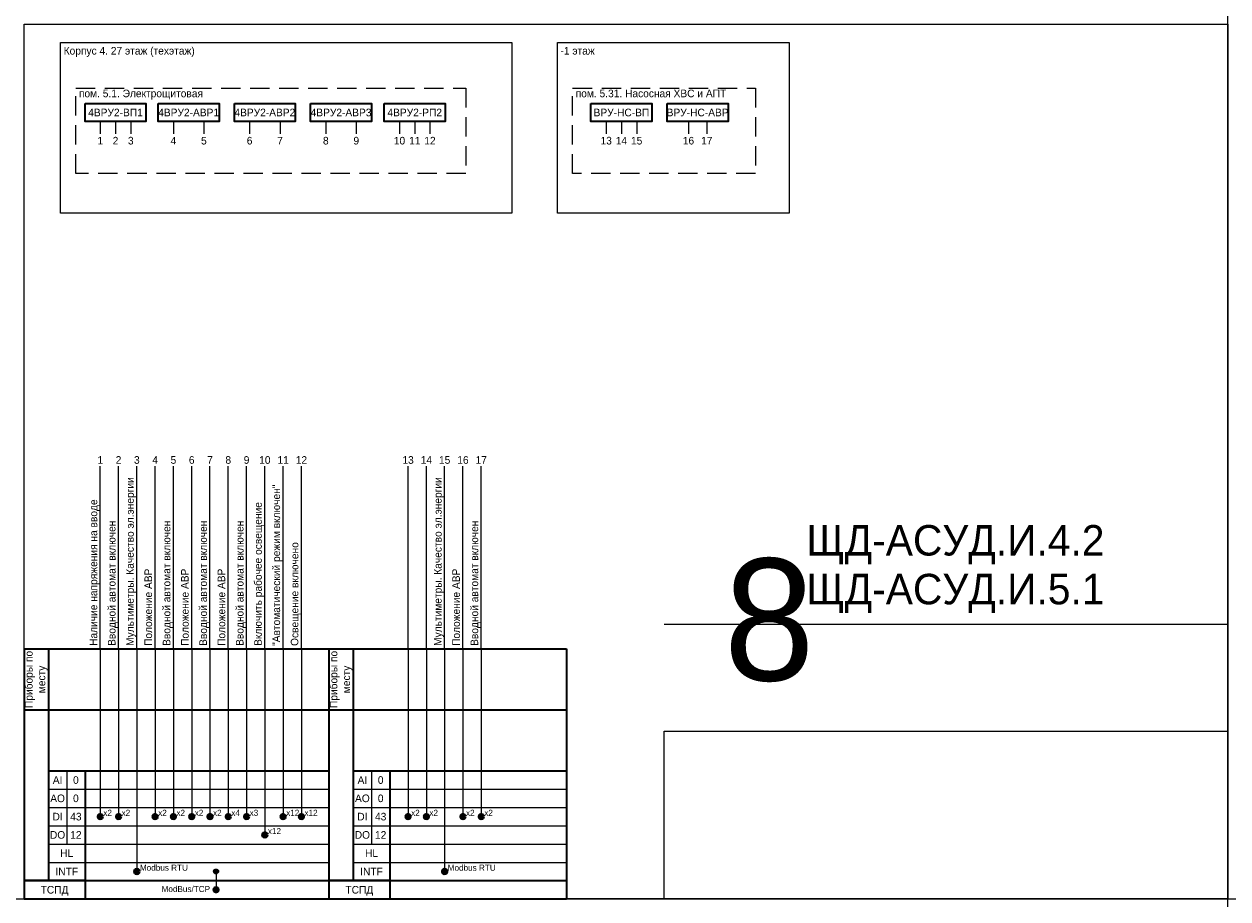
# Model space of a CAD drawing. Header units: millimetres. Extents: x -1173 to 6733, y -4591 to 345.
# Tile 1 of 93: x -1173 to -778, y -4227 to -3940. Entities that reach past the tile are written whole.
import ezdxf
from ezdxf.enums import TextEntityAlignment as Align

# ---------------------------------------------------------------- set-up
doc = ezdxf.new("R2010")
doc.units = ezdxf.units.MM
doc.linetypes.add('DASHED2', pattern=[9.525, 6.35, -3.175])
doc.layers.get('0').update_dxf_attribs({"lineweight": 15})
for name, color, linetype, lineweight in [('AK_Drawing', 7, 'Continuous', 35), ('AK_Drawing_Thin', 7, 'Continuous', 15), ('AK_Equipment', 7, 'Continuous', 35), ('AK_Impulse', 7, 'Continuous', 9), ('AK_Table', 7, 'Continuous', 35)]:
    doc.layers.add(name, color=color, linetype=linetype, lineweight=lineweight)
doc.layers.add('UNPLOTTED', color=2, linetype='Continuous', lineweight=15, plot=False)
doc.styles.add('PT Sans Narrow', font='PTN57F.ttf')
doc.styles.get("Standard").update_dxf_attribs({"font": 'arial.ttf'})

# ---------------------------------------------------------------- blocks, each defined once
blk = doc.blocks.new('*U1')
at = {"layer": 'UNPLOTTED'}
blk.add_line((0, 90), (-185, 90), dxfattribs=at)
for points in [[(0, 0), (-395, 0), (-395, 287), (0, 287)], [(-185, 55), (0, 55), (0, 0), (-185, 0)]]:
    blk.add_lwpolyline(points, close=True, dxfattribs=at)
blk = doc.blocks.new('*U279')
at = {"layer": 'AK_Drawing_Thin', "color": 0}
blk.add_lwpolyline([(0, 0), (148, 0), (148, -56), (0, -56)], close=True, dxfattribs=at)
at = {"style": 'PT Sans Narrow'}
for tag, p in [('LEVEL', (1, -4)), ('DESC', (1, -55))]:
    blk.add_attdef(tag, p, '', height=2.5, dxfattribs=at)
blk = doc.blocks.new('*U246')
at = {"color": 0}
blk.add_lwpolyline([(0, 0), (20, 0), (20, -6), (0, -6)], close=True, dxfattribs=at)
at = {"style": 'PT Sans Narrow'}
for tag, p in [('LEVEL', (1, -4)), ('DESC', (1, -31))]:
    blk.add_attdef(tag, p, '', height=2.5, dxfattribs=at)
blk = doc.blocks.new('*U245')
at = {"layer": 'AK_Impulse'}
blk.add_line((0, 0), (0, -4), dxfattribs=at)
at = {"layer": 'AK_Impulse', "ltscale": 500, "style": 'PT Sans Narrow'}
blk.add_attdef('Y', text='', height=2.5, dxfattribs=at).set_placement((0, -5), align=Align.TOP_CENTER)
blk = doc.blocks.new('*U278')
at = {"linetype": 'DASHED2'}
blk.add_lwpolyline([(0, 0), (128, 0), (128, -28), (0, -28)], close=True, dxfattribs=at)
at = {"style": 'PT Sans Narrow'}
blk.add_attdef('SPACE_NAME', (1, -3), '', height=2.5, dxfattribs=at)
blk = doc.blocks.new('*U247')
at = {"layer": 'AK_Impulse'}
for q in [(0, 60), (0, -55)]:
    blk.add_line((0, 0), q, dxfattribs=at)
at = {"style": 'PT Sans Narrow'}
for tag, p in [('DESC1', (-1, 1)), ('DESC2', (3, 1))]:
    blk.add_attdef(tag, p, '', height=2.5, rotation=90, dxfattribs=at)
at = {"layer": 'AK_Impulse', "style": 'PT Sans Narrow'}
blk.add_attdef('Y', text='', height=2.5, dxfattribs=at).set_placement((0, 60), align=Align.BOTTOM_CENTER)
blk = doc.blocks.new('*U280')
at = {"lineweight": -2}
for p, q in [((0, 82), (100, 82)), ((0, 82), (0, 62)), ((8, 82), (8, 62)), ((100, 82), (100, 62)), ((0, 62), (0, 0)), ((0, 62), (100, 62)), ((8, 62), (8, 6)), ((100, 62), (100, 0)), ((8, 42), (100, 42)), ((20, 42), (20, 0)), ((0, 6), (100, 6)), ((20, 6), (0, 6)), ((0, 0), (100, 0))]:
    blk.add_line(p, q, dxfattribs=at)
at = {"lineweight": 9}
for p, q in [((14, 42), (14, 18)), ((8, 36), (100, 36)), ((8, 30), (100, 30)), ((8, 24), (100, 24)), ((8, 18), (100, 18)), ((8, 12), (100, 12))]:
    blk.add_line(p, q, dxfattribs=at)
at = {"style": 'PT Sans Narrow'}
for s, p in [('AI', (11, 39)), ('AO', (11, 33)), ('DI', (11, 27)), ('DO', (11, 21)), ('HL', (14, 15)), ('INTF', (14, 9)), ('ТСПД', (10, 3))]:
    blk.add_text(s, height=2.5, dxfattribs=at).set_placement(p, align=Align.MIDDLE_CENTER)
at = {"insert": (4, 72), "char_height": 2.5, "width": 19.6, "attachment_point": 5, "rotation": 90, "style": 'PT Sans Narrow'}
blk.add_mtext('Приборы по месту', dxfattribs=at)
at = {"lineweight": 30, "flags": 1}
blk.add_attdef('PANEL_NAME', text='', height=2.5, rotation=90, dxfattribs=at).set_placement((4, 36), align=Align.MIDDLE_CENTER)
at = {"style": 'PT Sans Narrow'}
for tag, p in [('AI_SIGNAL', (17, 39)), ('AO_SIGNAL', (17, 33)), ('DI_SIGNAL', (17, 27)), ('DO_SIGNAL', (17, 21))]:
    blk.add_attdef(tag, text='', height=2.5, dxfattribs=at).set_placement(p, align=Align.MIDDLE_CENTER)
blk = doc.blocks.new('WDDOT')
for radius in [0.7, 0.5, 0.3, 0.1]:
    blk.add_circle((0, 0), radius)
blk = doc.blocks.new('*U251')
at = {"color": 0, "lineweight": 50}
for radius in [0.72, 0.449, 0.223]:
    blk.add_circle((0, -15), radius, dxfattribs=at)
at = {"style": 'PT Sans Narrow', "flags": 12}
blk.add_attdef('DESC', (1, -14.75), '', height=2, dxfattribs=at)
at = {"layer": 'UNPLOTTED', "style": 'PT Sans Narrow', "flags": 13}
blk.add_attdef('SIGNAL_TYPE', text='', height=1, dxfattribs=at).set_placement((-1, -17), align=Align.RIGHT)
blk = doc.blocks.new('*U241')
at = {"color": 0, "lineweight": 50}
for radius in [0.72, 0.449, 0.223]:
    blk.add_circle((0, -33), radius, dxfattribs=at)
at = {"style": 'PT Sans Narrow', "flags": 12}
blk.add_attdef('DESC', (1, -32.75), '', height=2, dxfattribs=at)
at = {"layer": 'UNPLOTTED', "style": 'PT Sans Narrow', "flags": 13}
blk.add_attdef('SIGNAL_TYPE', text='', height=1, dxfattribs=at).set_placement((-1, -35), align=Align.RIGHT)
blk = doc.blocks.new('*U252')
at = {"color": 0, "lineweight": 50}
for radius in [0.72, 0.449, 0.223]:
    blk.add_circle((0, -15), radius, dxfattribs=at)
at = {"style": 'PT Sans Narrow', "flags": 12}
blk.add_attdef('DESC', (1, -14.75), '', height=2, dxfattribs=at)
at = {"layer": 'UNPLOTTED', "style": 'PT Sans Narrow', "flags": 13}
blk.add_attdef('SIGNAL_TYPE', text='', height=1, dxfattribs=at).set_placement((-1, -17), align=Align.RIGHT)
blk = doc.blocks.new('*U253')
at = {"color": 0, "lineweight": 50}
for radius in [0.72, 0.449, 0.223]:
    blk.add_circle((0, -15), radius, dxfattribs=at)
at = {"style": 'PT Sans Narrow', "flags": 12}
blk.add_attdef('DESC', (1, -14.75), '', height=2, dxfattribs=at)
at = {"layer": 'UNPLOTTED', "style": 'PT Sans Narrow', "flags": 13}
blk.add_attdef('SIGNAL_TYPE', text='', height=1, dxfattribs=at).set_placement((-1, -17), align=Align.RIGHT)
blk = doc.blocks.new('*U254')
at = {"color": 0, "lineweight": 50}
for radius in [0.72, 0.449, 0.223]:
    blk.add_circle((0, -15), radius, dxfattribs=at)
at = {"style": 'PT Sans Narrow', "flags": 12}
blk.add_attdef('DESC', (1, -14.75), '', height=2, dxfattribs=at)
at = {"layer": 'UNPLOTTED', "style": 'PT Sans Narrow', "flags": 13}
blk.add_attdef('SIGNAL_TYPE', text='', height=1, dxfattribs=at).set_placement((-1, -17), align=Align.RIGHT)
blk = doc.blocks.new('*U255')
at = {"layer": 'AK_Impulse'}
for q in [(0, 60), (0, -73)]:
    blk.add_line((0, 0), q, dxfattribs=at)
at = {"style": 'PT Sans Narrow'}
for tag, p in [('DESC1', (-1, 1)), ('DESC2', (3, 1))]:
    blk.add_attdef(tag, p, '', height=2.5, rotation=90, dxfattribs=at)
at = {"layer": 'AK_Impulse', "style": 'PT Sans Narrow'}
blk.add_attdef('Y', text='', height=2.5, dxfattribs=at).set_placement((0, 60), align=Align.BOTTOM_CENTER)
blk = doc.blocks.new('*U256')
at = {"color": 0, "lineweight": 50}
for radius in [0.72, 0.449, 0.223]:
    blk.add_circle((0, -33), radius, dxfattribs=at)
at = {"style": 'PT Sans Narrow', "flags": 12}
blk.add_attdef('DESC', (1, -32.75), '', height=2, dxfattribs=at)
at = {"layer": 'UNPLOTTED', "style": 'PT Sans Narrow', "flags": 13}
blk.add_attdef('SIGNAL_TYPE', text='', height=1, dxfattribs=at).set_placement((-1, -35), align=Align.RIGHT)
blk = doc.blocks.new('*U259')
at = {"layer": 'AK_Impulse'}
for q in [(0, 60), (0, -61.72)]:
    blk.add_line((0, 0), q, dxfattribs=at)
at = {"style": 'PT Sans Narrow'}
for tag, p in [('DESC1', (-1, 1)), ('DESC2', (3, 1))]:
    blk.add_attdef(tag, p, '', height=2.5, rotation=90, dxfattribs=at)
at = {"layer": 'AK_Impulse', "style": 'PT Sans Narrow'}
blk.add_attdef('Y', text='', height=2.5, dxfattribs=at).set_placement((0, 60), align=Align.BOTTOM_CENTER)
blk = doc.blocks.new('*U258')
at = {"color": 0, "lineweight": 50}
for radius in [0.72, 0.449, 0.223]:
    blk.add_circle((0, -21), radius, dxfattribs=at)
at = {"style": 'PT Sans Narrow', "flags": 12}
blk.add_attdef('DESC', (1, -20.75), '', height=2, dxfattribs=at)
at = {"layer": 'UNPLOTTED', "style": 'PT Sans Narrow', "flags": 13}
blk.add_attdef('SIGNAL_TYPE', text='', height=1, dxfattribs=at).set_placement((-1, -23), align=Align.RIGHT)
blk = doc.blocks.new('*U248')
at = {"linetype": 'DASHED2'}
blk.add_lwpolyline([(0, 0), (60, 0), (60, -28), (0, -28)], close=True, dxfattribs=at)
at = {"style": 'PT Sans Narrow'}
blk.add_attdef('SPACE_NAME', (1, -3), '', height=2.5, dxfattribs=at)
blk = doc.blocks.new('*U281')
at = {"layer": 'AK_Drawing_Thin', "color": 0}
blk.add_lwpolyline([(0, 0), (76, 0), (76, -56), (0, -56)], close=True, dxfattribs=at)
at = {"style": 'PT Sans Narrow'}
for tag, p in [('LEVEL', (1, -4)), ('DESC', (1, -55))]:
    blk.add_attdef(tag, p, '', height=2.5, dxfattribs=at)
blk = doc.blocks.new('*U282')
at = {"lineweight": -2}
for p, q in [((0, 82), (78, 82)), ((0, 82), (0, 62)), ((8, 82), (8, 62)), ((78, 82), (78, 62)), ((0, 62), (0, 0)), ((0, 62), (78, 62)), ((8, 62), (8, 6)), ((78, 62), (78, 0)), ((8, 42), (78, 42)), ((20, 42), (20, 0)), ((0, 6), (78, 6)), ((20, 6), (0, 6)), ((0, 0), (78, 0))]:
    blk.add_line(p, q, dxfattribs=at)
at = {"lineweight": 9}
for p, q in [((14, 42), (14, 18)), ((8, 36), (78, 36)), ((8, 30), (78, 30)), ((8, 24), (78, 24)), ((8, 18), (78, 18)), ((8, 12), (78, 12))]:
    blk.add_line(p, q, dxfattribs=at)
at = {"style": 'PT Sans Narrow'}
for s, p in [('AI', (11, 39)), ('AO', (11, 33)), ('DI', (11, 27)), ('DO', (11, 21)), ('HL', (14, 15)), ('INTF', (14, 9)), ('ТСПД', (10, 3))]:
    blk.add_text(s, height=2.5, dxfattribs=at).set_placement(p, align=Align.MIDDLE_CENTER)
at = {"insert": (4, 72), "char_height": 2.5, "width": 19.6, "attachment_point": 5, "rotation": 90, "style": 'PT Sans Narrow'}
blk.add_mtext('Приборы по месту', dxfattribs=at)
at = {"lineweight": 30, "flags": 1}
blk.add_attdef('PANEL_NAME', text='', height=2.5, rotation=90, dxfattribs=at).set_placement((4, 36), align=Align.MIDDLE_CENTER)
at = {"style": 'PT Sans Narrow'}
for tag, p in [('AI_SIGNAL', (17, 39)), ('AO_SIGNAL', (17, 33)), ('DI_SIGNAL', (17, 27)), ('DO_SIGNAL', (17, 21))]:
    blk.add_attdef(tag, text='', height=2.5, dxfattribs=at).set_placement(p, align=Align.MIDDLE_CENTER)

msp = doc.modelspace()

# ---------------------------------------------------------------- linework, layer by layer
at = {"layer": 'AK_Impulse'}
msp.add_line((-1110, -4218), (-1110, -4224), dxfattribs=at)
at = {"layer": 'UNPLOTTED', "color": 2, "true_color": 0xf1eb1f}
for p, direction in [((-778, -1679), (0, 1)), ((-778, -4227), (1, 0)), ((-778, -4591), (1, 0))]:
    msp.add_xline(p, direction, dxfattribs=at)

# ---------------------------------------------------------------- block references
at = {"layer": 'AK_Drawing'}
msp.add_blockref('WDDOT', (-1110, -4218), dxfattribs=at)
at = {"layer": 'AK_Drawing_Thin', "color": 251}
for name, p, values in [('*U279', (-1161, -3946), {'LEVEL': 'Корпус 4. 27 этаж (техэтаж)'}), ('*U281', (-998, -3946), {'LEVEL': '-1 этаж'})]:
    msp.add_blockref(name, p, dxfattribs=at).add_auto_attribs(values)
at = {"layer": 'AK_Drawing_Thin'}
for name, p, values in [('*U278', (-1156, -3961), {'SPACE_NAME': 'пом. 5.1. Электрощитовая'}), ('*U248', (-993, -3961), {'SPACE_NAME': 'пом. 5.31. Насосная ХВС и АПТ'})]:
    msp.add_blockref(name, p, dxfattribs=at).add_auto_attribs(values)
at = {"layer": 'AK_Drawing_Thin', "ltscale": 10}
for name, p, values in [('*U247', (-1148, -4145), {'DESC1': 'Наличие напряжения на вводе', 'Y': '1'}), ('*U247', (-1142, -4145), {'DESC1': 'Вводной автомат включен', 'Y': '2'}), ('*U255', (-1136, -4145), {'DESC1': 'Мультиметры. Качество эл.энергии', 'Y': '3'}), ('*U247', (-1130, -4145), {'DESC1': 'Положение АВР', 'Y': '4'}), ('*U247', (-1124, -4145), {'DESC1': 'Вводной автомат включен', 'Y': '5'}), ('*U247', (-1118, -4145), {'DESC1': 'Положение АВР', 'Y': '6'}), ('*U247', (-1112, -4145), {'DESC1': 'Вводной автомат включен', 'Y': '7'}), ('*U247', (-1106, -4145), {'DESC1': 'Положение АВР', 'Y': '8'}), ('*U247', (-1100, -4145), {'DESC1': 'Вводной автомат включен', 'Y': '9'}), ('*U259', (-1094, -4145), {'DESC1': 'Включить рабочее освещение', 'Y': '10'}), ('*U247', (-1088, -4145), {'DESC1': '"Автоматический режим включен"', 'Y': '11'}), ('*U247', (-1082, -4145), {'DESC1': 'Освещение включено', 'Y': '12'}), ('*U247', (-1047, -4145), {'Y': '13'}), ('*U247', (-1041, -4145), {'Y': '14'}), ('*U255', (-1035, -4145), {'DESC1': 'Мультиметры. Качество эл.энергии', 'Y': '15'}), ('*U247', (-1029, -4145), {'DESC1': 'Положение АВР', 'Y': '16'}), ('*U247', (-1023, -4145), {'DESC1': 'Вводной автомат включен', 'Y': '17'})]:
    msp.add_blockref(name, p, dxfattribs=at).add_auto_attribs(values)
ref = msp.add_blockref('*U251', (-1148, -4185), dxfattribs=at)
ref.add_attrib('DESC', 'x2', (-1147, -4199.75), dxfattribs={"layer": '0', "height": 2, "style": 'PT Sans Narrow'})
ref = msp.add_blockref('*U252', (-1142, -4185), dxfattribs=at)
ref.add_attrib('DESC', 'x2', (-1141, -4199.75), dxfattribs={"layer": '0', "height": 2, "style": 'PT Sans Narrow'})
ref = msp.add_blockref('*U253', (-1130, -4185), dxfattribs=at)
ref.add_attrib('DESC', 'x2', (-1129, -4199.75), dxfattribs={"layer": '0', "height": 2, "style": 'PT Sans Narrow'})
ref = msp.add_blockref('*U254', (-1124, -4185), dxfattribs=at)
ref.add_attrib('DESC', 'x2', (-1123, -4199.75), dxfattribs={"layer": '0', "height": 2, "style": 'PT Sans Narrow'})
ref = msp.add_blockref('*U253', (-1118, -4185), dxfattribs=at)
ref.add_attrib('DESC', 'x2', (-1117, -4199.75), dxfattribs={"layer": '0', "height": 2, "style": 'PT Sans Narrow'})
ref = msp.add_blockref('*U254', (-1112, -4185), dxfattribs=at)
ref.add_attrib('DESC', 'x2', (-1111, -4199.75), dxfattribs={"layer": '0', "height": 2, "style": 'PT Sans Narrow'})
ref = msp.add_blockref('*U253', (-1106, -4185), dxfattribs=at)
ref.add_attrib('DESC', 'x4', (-1105, -4199.75), dxfattribs={"layer": '0', "height": 2, "style": 'PT Sans Narrow'})
ref = msp.add_blockref('*U254', (-1100, -4185), dxfattribs=at)
ref.add_attrib('DESC', 'x3', (-1099, -4199.75), dxfattribs={"layer": '0', "height": 2, "style": 'PT Sans Narrow'})
ref = msp.add_blockref('*U253', (-1088, -4185), dxfattribs=at)
ref.add_attrib('DESC', 'x12', (-1087, -4199.75), dxfattribs={"layer": '0', "height": 2, "style": 'PT Sans Narrow'})
ref = msp.add_blockref('*U254', (-1082, -4185), dxfattribs=at)
ref.add_attrib('DESC', 'x12', (-1081, -4199.75), dxfattribs={"layer": '0', "height": 2, "style": 'PT Sans Narrow'})
ref = msp.add_blockref('*U251', (-1047, -4185), dxfattribs=at)
ref.add_attrib('DESC', 'x2', (-1046, -4199.75), dxfattribs={"layer": '0', "height": 2, "style": 'PT Sans Narrow'})
ref = msp.add_blockref('*U252', (-1041, -4185), dxfattribs=at)
ref.add_attrib('DESC', 'x2', (-1040, -4199.75), dxfattribs={"layer": '0', "height": 2, "style": 'PT Sans Narrow'})
ref = msp.add_blockref('*U253', (-1029, -4185), dxfattribs=at)
ref.add_attrib('DESC', 'x2', (-1028, -4199.75), dxfattribs={"layer": '0', "height": 2, "style": 'PT Sans Narrow'})
ref = msp.add_blockref('*U254', (-1023, -4185), dxfattribs=at)
ref.add_attrib('DESC', 'x2', (-1022, -4199.75), dxfattribs={"layer": '0', "height": 2, "style": 'PT Sans Narrow'})
ref = msp.add_blockref('*U258', (-1094, -4185), dxfattribs=at)
ref.add_attrib('DESC', 'x12', (-1093, -4205.75), dxfattribs={"layer": '0', "height": 2, "style": 'PT Sans Narrow'})
ref = msp.add_blockref('*U256', (-1136, -4185), dxfattribs=at)
ref.add_attrib('DESC', 'Modbus RTU', (-1135, -4217.75), dxfattribs={"layer": '0', "height": 2, "style": 'PT Sans Narrow'})
ref = msp.add_blockref('*U256', (-1035, -4185), dxfattribs=at)
ref.add_attrib('DESC', 'Modbus RTU', (-1034, -4217.75), dxfattribs={"layer": '0', "height": 2, "style": 'PT Sans Narrow'})
ref = msp.add_blockref('*U241', (-1110, -4191), dxfattribs=at)
ref.add_attrib('DESC', 'ModBus/TCP    ', dxfattribs={"layer": '0', "height": 2, "style": 'PT Sans Narrow'}).set_placement((-1109, -4223.75), align=Align.MIDDLE_RIGHT)
at = {"layer": 'AK_Equipment'}
ref = msp.add_blockref('*U246', (-1153, -3966), dxfattribs=at)
ref.add_attrib('LEVEL', '4ВРУ2-ВП1', dxfattribs={"layer": '0', "ltscale": 10, "height": 2.5, "style": 'PT Sans Narrow'}).set_placement((-1143, -3969), align=Align.MIDDLE_CENTER)
ref = msp.add_blockref('*U246', (-1129, -3966), dxfattribs=at)
ref.add_attrib('LEVEL', '4ВРУ2-АВР1', dxfattribs={"layer": '0', "ltscale": 10, "height": 2.5, "style": 'PT Sans Narrow'}).set_placement((-1119, -3969), align=Align.MIDDLE_CENTER)
ref = msp.add_blockref('*U246', (-1104, -3966), dxfattribs=at)
ref.add_attrib('LEVEL', '4ВРУ2-АВР2', dxfattribs={"layer": '0', "ltscale": 10, "height": 2.5, "style": 'PT Sans Narrow'}).set_placement((-1094, -3969), align=Align.MIDDLE_CENTER)
ref = msp.add_blockref('*U246', (-1079, -3966), dxfattribs=at)
ref.add_attrib('LEVEL', '4ВРУ2-АВР3', dxfattribs={"layer": '0', "ltscale": 10, "height": 2.5, "style": 'PT Sans Narrow'}).set_placement((-1069, -3969), align=Align.MIDDLE_CENTER)
ref = msp.add_blockref('*U246', (-1054.82, -3966), dxfattribs=at)
ref.add_attrib('LEVEL', '4ВРУ2-РП2', dxfattribs={"layer": '0', "ltscale": 10, "height": 2.5, "style": 'PT Sans Narrow'}).set_placement((-1044.82, -3969), align=Align.MIDDLE_CENTER)
ref = msp.add_blockref('*U246', (-987, -3966), dxfattribs=at)
ref.add_attrib('LEVEL', 'ВРУ-НС-ВП', dxfattribs={"layer": '0', "ltscale": 10, "height": 2.5, "style": 'PT Sans Narrow'}).set_placement((-977, -3969), align=Align.MIDDLE_CENTER)
ref = msp.add_blockref('*U246', (-962, -3966), dxfattribs=at)
ref.add_attrib('LEVEL', 'ВРУ-НС-АВР', dxfattribs={"layer": '0', "ltscale": 10, "height": 2.5, "style": 'PT Sans Narrow'}).set_placement((-952, -3969), align=Align.MIDDLE_CENTER)
for p, values in [((-1148, -3972), {'Y': '1'}), ((-1143, -3972), {'Y': '2'}), ((-1138, -3972), {'Y': '3'}), ((-1124, -3972), {'Y': '4'}), ((-1114, -3972), {'Y': '5'}), ((-1099, -3972), {'Y': '6'}), ((-1089, -3972), {'Y': '7'}), ((-1074, -3972), {'Y': '8'}), ((-1064, -3972), {'Y': '9'}), ((-1049.82, -3972), {'Y': '10'}), ((-1044.82, -3972), {'Y': '11'}), ((-1039.82, -3972), {'Y': '12'}), ((-982, -3972), {'Y': '13'}), ((-977, -3972), {'Y': '14'}), ((-972, -3972), {'Y': '15'}), ((-955, -3972), {'Y': '16'}), ((-949, -3972), {'Y': '17'})]:
    msp.add_blockref('*U245', p, dxfattribs=at).add_auto_attribs(values)
at = {"layer": 'AK_Table'}
for name, p in [('*U280', (-1173, -4227)), ('*U282', (-1073, -4227))]:
    msp.add_blockref(name, p, dxfattribs=at).add_auto_attribs({'AI_SIGNAL': '0', 'AO_SIGNAL': '0', 'DI_SIGNAL': '43', 'DO_SIGNAL': '12'})
at = {"layer": 'UNPLOTTED'}
msp.add_blockref('*U1', (-778, -4227), dxfattribs=at)

# ---------------------------------------------------------------- texts
at = {"layer": 'UNPLOTTED', "color": 3, "style": 'PT Sans Narrow'}
for s, p in [('ЩД-АСУД.И.4.2', (-818.51, -4114.35)), ('ЩД-АСУД.И.5.1', (-818.51, -4130.35))]:
    msp.add_text(s, height=10, dxfattribs=at).set_placement(p, align=Align.RIGHT)
msp.add_text('8', height=40, dxfattribs=at).set_placement((-928.51, -4155.35), align=Align.CENTER)

doc.saveas('drawing.dxf')
